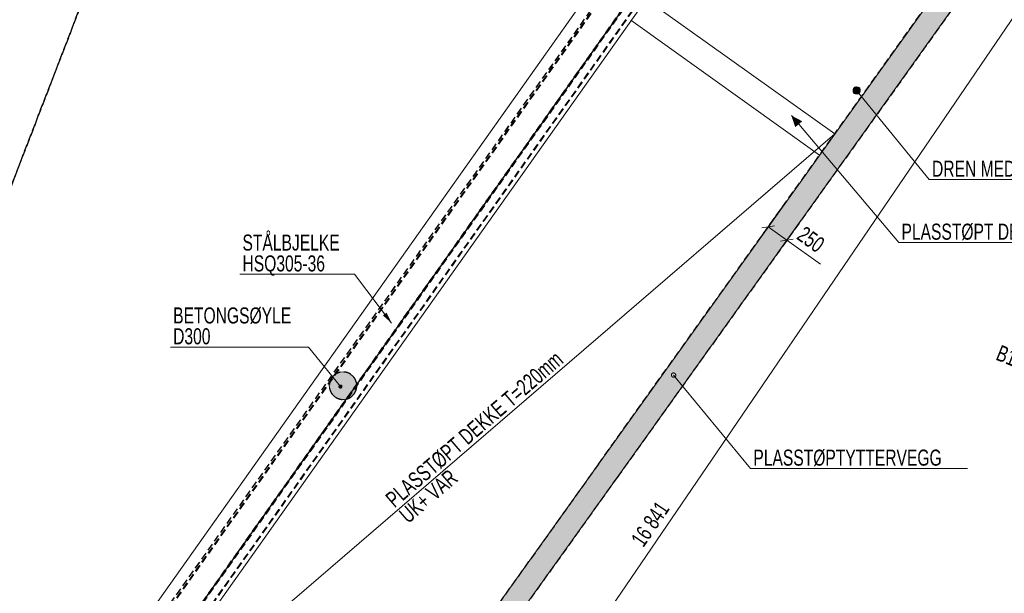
# Model space of a CAD drawing. Header units: millimetres. Extents: x 58962 to 143062, y 63981 to 123381.
# Tile 8 of 13: x 93192 to 114676, y 85970 to 98493. Entities that reach past the tile are written whole.
import ezdxf

# ---------------------------------------------------------------- set-up
doc = ezdxf.new("R2010")
doc.units = ezdxf.units.MM
doc.header["$LTSCALE"] = 100
doc.linetypes.add('HIDDEN', pattern=[2.38125, 1.5875, -0.79375])
doc.linetypes.add('XKITLINE00', pattern=[0])
for name, color, linetype, lineweight in [('GraphicObject', 6, 'Continuous', 0), ('Part', 2, 'Continuous', 0), ('Part_Hidden', 7, 'Continuous', 0), ('PartMark', 3, 'Continuous', 0), ('Section', 6, 'Continuous', 0), ('Text', 3, 'Continuous', 0), ('Z-DIMENSIONS', 1, 'Continuous', 0)]:
    doc.layers.add(name, color=color, linetype=linetype, lineweight=lineweight)
doc.styles.add('ARIAL_NARROW', font='ARIALN.TTF')

msp = doc.modelspace()

# ---------------------------------------------------------------- hatches: boundary and pattern name
at = {"layer": 'Part'}
for points in [[(113255, 99185), (113662, 98894), (106228, 88501), (105821, 88792)], [(100543, 90555), (100547, 90496), (100540, 90438), (100522, 90382), (100493, 90330), (100455, 90286), (100409, 90249), (100356, 90223), (100300, 90207), (100241, 90203), (100183, 90210), (100127, 90228), (100075, 90257), (100031, 90295), (99994, 90341), (99968, 90394), (99952, 90450), (99948, 90509), (99955, 90567), (99973, 90623), (100002, 90675), (100040, 90719), (100086, 90756), (100139, 90782), (100195, 90798), (100254, 90802), (100312, 90795), (100368, 90777), (100420, 90748), (100464, 90710), (100500, 90664), (100527, 90611)], [(105821, 88792), (106228, 88501), (98794, 78107), (98387, 78398)]]:
    msp.add_hatch(color=253, dxfattribs=at).paths.add_polyline_path(points, flags=17)
at = {"layer": 'PartMark'}
for points in [[(101308, 91867), (101117, 92036), (101196, 92096)], [(100229, 90515), (100229, 90514), (100229, 90513), (100230, 90513), (100230, 90512), (100230, 90511), (100230, 90511), (100230, 90510), (100230, 90509), (100231, 90508), (100231, 90508), (100231, 90507), (100231, 90506), (100231, 90505), (100231, 90505), (100231, 90504), (100232, 90503), (100232, 90503), (100232, 90502), (100232, 90501), (100232, 90501), (100232, 90500), (100232, 90499), (100232, 90499), (100232, 90498), (100233, 90497), (100233, 90497), (100233, 90496), (100233, 90495), (100233, 90495), (100233, 90494), (100233, 90493), (100233, 90493), (100233, 90492), (100233, 90491), (100233, 90491), (100233, 90490), (100233, 90489), (100233, 90489), (100233, 90488), (100233, 90487), (100233, 90487), (100233, 90486), (100233, 90486), (100233, 90485), (100233, 90484), (100233, 90484), (100233, 90483), (100233, 90483), (100233, 90482), (100233, 90481), (100233, 90481), (100233, 90480), (100233, 90480), (100233, 90479), (100233, 90478), (100233, 90478), (100233, 90477), (100233, 90477), (100233, 90476), (100233, 90476), (100233, 90475), (100233, 90475), (100233, 90474), (100233, 90473), (100233, 90473), (100232, 90472), (100232, 90472), (100232, 90471), (100232, 90471), (100232, 90470), (100232, 90470), (100232, 90469), (100232, 90469), (100232, 90468), (100231, 90468), (100231, 90467), (100231, 90467), (100231, 90466), (100231, 90466), (100231, 90465), (100231, 90465), (100231, 90464), (100230, 90464), (100230, 90463), (100230, 90463), (100230, 90463), (100230, 90462), (100230, 90462), (100229, 90461), (100229, 90461), (100229, 90460), (100229, 90460), (100229, 90460), (100228, 90459), (100228, 90459), (100228, 90458), (100228, 90458), (100228, 90457), (100227, 90457), (100227, 90457), (100227, 90456), (100227, 90456), (100226, 90456), (100226, 90455), (100226, 90455), (100226, 90454), (100225, 90454), (100225, 90454), (100225, 90453), (100225, 90453), (100224, 90453), (100224, 90452), (100224, 90452), (100224, 90452), (100223, 90451), (100223, 90451), (100223, 90451), (100222, 90450), (100222, 90450), (100222, 90450), (100221, 90449), (100221, 90449), (100221, 90449), (100221, 90449), (100220, 90448), (100220, 90448), (100220, 90448), (100219, 90448), (100219, 90447), (100219, 90447), (100218, 90447), (100218, 90447), (100217, 90446), (100217, 90446), (100217, 90446), (100216, 90446), (100216, 90445), (100216, 90445), (100215, 90445), (100215, 90445), (100215, 90445), (100214, 90444), (100214, 90444), (100213, 90444), (100213, 90444), (100213, 90444), (100212, 90443), (100212, 90443), (100211, 90443), (100211, 90443), (100211, 90443), (100210, 90443), (100210, 90442), (100209, 90442), (100209, 90442), (100208, 90442), (100208, 90442), (100208, 90442), (100207, 90442), (100207, 90442), (100206, 90441), (100206, 90441), (100205, 90441), (100205, 90441), (100204, 90441), (100204, 90441), (100203, 90441), (100203, 90441), (100202, 90441), (100202, 90441), (100201, 90441), (100201, 90441), (100201, 90440), (100200, 90440), (100200, 90440), (100199, 90440), (100199, 90440), (100198, 90440), (100198, 90440), (100197, 90440), (100196, 90440), (100196, 90440), (100195, 90440), (100195, 90440), (100194, 90440), (100194, 90440), (100193, 90440), (100193, 90440), (100192, 90440), (100192, 90440), (100191, 90440), (100191, 90440), (100190, 90440), (100190, 90441), (100189, 90441), (100188, 90441), (100188, 90441), (100187, 90441), (100187, 90441), (100186, 90441), (100186, 90441), (100185, 90441), (100184, 90441), (100184, 90441), (100183, 90441), (100183, 90442), (100182, 90442), (100182, 90442), (100181, 90442), (100180, 90442), (100180, 90442), (100179, 90442), (100179, 90442), (100178, 90443), (100177, 90443), (100177, 90443), (100176, 90443), (100175, 90443), (100175, 90443), (100174, 90444), (100174, 90444), (100173, 90444), (100172, 90444), (100172, 90444), (100171, 90445), (100170, 90445), (100170, 90445), (100169, 90445), (100169, 90445), (100168, 90446), (100167, 90446), (100167, 90446), (100166, 90446), (100165, 90447), (100165, 90447), (100164, 90447), (100163, 90447), (100163, 90448), (100162, 90448), (100161, 90448), (100161, 90448), (100160, 90449), (100159, 90449), (100159, 90449), (100158, 90450), (100157, 90450), (100157, 90450), (100156, 90450), (100155, 90451), (100155, 90451), (100154, 90451), (100153, 90452), (100153, 90452), (100152, 90452), (100151, 90453), (100151, 90454), (100151, 90454), (100151, 90455), (100150, 90456), (100150, 90456), (100150, 90457), (100150, 90458), (100150, 90459), (100150, 90459), (100149, 90460), (100149, 90461), (100149, 90462), (100149, 90462), (100149, 90463), (100149, 90464), (100149, 90464), (100149, 90465), (100148, 90466), (100148, 90466), (100148, 90467), (100148, 90468), (100148, 90469), (100148, 90469), (100148, 90470), (100148, 90471), (100148, 90471), (100148, 90472), (100147, 90473), (100147, 90473), (100147, 90474), (100147, 90475), (100147, 90475), (100147, 90476), (100147, 90477), (100147, 90477), (100147, 90478), (100147, 90478), (100147, 90479), (100147, 90480), (100147, 90480), (100147, 90481), (100147, 90482), (100147, 90482), (100147, 90483), (100147, 90483), (100147, 90484), (100147, 90485), (100147, 90485), (100147, 90486), (100147, 90487), (100147, 90487), (100147, 90488), (100147, 90488), (100147, 90489), (100147, 90489), (100147, 90490), (100147, 90491), (100147, 90491), (100147, 90492), (100147, 90492), (100147, 90493), (100147, 90493), (100147, 90494), (100147, 90494), (100148, 90495), (100148, 90496), (100148, 90496), (100148, 90497), (100148, 90497), (100148, 90498), (100148, 90498), (100148, 90499), (100148, 90499), (100148, 90500), (100149, 90500), (100149, 90501), (100149, 90501), (100149, 90502), (100149, 90502), (100149, 90503), (100149, 90503), (100149, 90504), (100150, 90504), (100150, 90505), (100150, 90505), (100150, 90505), (100150, 90506), (100150, 90506), (100151, 90507), (100151, 90507), (100151, 90508), (100151, 90508), (100151, 90509), (100152, 90509), (100152, 90509), (100152, 90510), (100152, 90510), (100152, 90511), (100153, 90511), (100153, 90511), (100153, 90512), (100153, 90512), (100153, 90513), (100154, 90513), (100154, 90513), (100154, 90514), (100154, 90514), (100155, 90514), (100155, 90515), (100155, 90515), (100155, 90515), (100156, 90516), (100156, 90516), (100156, 90516), (100157, 90517), (100157, 90517), (100157, 90517), (100157, 90518), (100158, 90518), (100158, 90518), (100158, 90519), (100159, 90519), (100159, 90519), (100159, 90520), (100160, 90520), (100160, 90520), (100160, 90520), (100161, 90521), (100161, 90521), (100161, 90521), (100162, 90521), (100162, 90522), (100162, 90522), (100163, 90522), (100163, 90522), (100163, 90523), (100164, 90523), (100164, 90523), (100164, 90523), (100165, 90524), (100165, 90524), (100166, 90524), (100166, 90524), (100166, 90524), (100167, 90525), (100167, 90525), (100168, 90525), (100168, 90525), (100168, 90525), (100169, 90525), (100169, 90526), (100170, 90526), (100170, 90526), (100170, 90526), (100171, 90526), (100171, 90526), (100172, 90526), (100172, 90527), (100173, 90527), (100173, 90527), (100173, 90527), (100174, 90527), (100174, 90527), (100175, 90527), (100175, 90527), (100176, 90527), (100176, 90528), (100177, 90528), (100177, 90528), (100178, 90528), (100178, 90528), (100179, 90528), (100179, 90528), (100180, 90528), (100180, 90528), (100181, 90528), (100181, 90528), (100182, 90528), (100182, 90528), (100183, 90528), (100183, 90528), (100184, 90528), (100184, 90528), (100185, 90528), (100185, 90528), (100186, 90528), (100186, 90528), (100187, 90528), (100187, 90528), (100188, 90528), (100188, 90528), (100189, 90528), (100189, 90528), (100190, 90528), (100191, 90528), (100191, 90528), (100192, 90528), (100192, 90528), (100193, 90528), (100193, 90528), (100194, 90528), (100195, 90527), (100195, 90527), (100196, 90527), (100196, 90527), (100197, 90527), (100197, 90527), (100198, 90527), (100199, 90527), (100199, 90527), (100200, 90526), (100200, 90526), (100201, 90526), (100202, 90526), (100202, 90526), (100203, 90526), (100203, 90526), (100204, 90525), (100205, 90525), (100205, 90525), (100206, 90525), (100207, 90525), (100207, 90524), (100208, 90524), (100208, 90524), (100209, 90524), (100210, 90524), (100210, 90523), (100211, 90523), (100212, 90523), (100212, 90523), (100213, 90523), (100214, 90522), (100214, 90522), (100215, 90522), (100215, 90522), (100216, 90521), (100217, 90521), (100217, 90521), (100218, 90521), (100219, 90520), (100219, 90520), (100220, 90520), (100221, 90519), (100221, 90519), (100222, 90519), (100223, 90519), (100223, 90518), (100224, 90518), (100225, 90518), (100225, 90517), (100226, 90517), (100227, 90517), (100228, 90516), (100228, 90516), (100229, 90516)]]:
    msp.add_hatch(color=7, dxfattribs=at).paths.add_polyline_path(points, flags=17)
at = {"layer": 'Text'}
for color, points in [(3, [(111376, 96886), (111376, 96887), (111375, 96889), (111375, 96890), (111375, 96891), (111374, 96893), (111374, 96894), (111374, 96896), (111373, 96897), (111373, 96899), (111373, 96900), (111372, 96902), (111372, 96903), (111372, 96904), (111371, 96906), (111371, 96907), (111371, 96909), (111371, 96910), (111370, 96911), (111370, 96913), (111370, 96914), (111370, 96916), (111370, 96917), (111369, 96918), (111369, 96920), (111369, 96921), (111369, 96922), (111369, 96924), (111369, 96925), (111368, 96926), (111368, 96928), (111368, 96929), (111368, 96930), (111368, 96932), (111368, 96933), (111368, 96934), (111368, 96936), (111368, 96937), (111368, 96938), (111367, 96939), (111367, 96941), (111367, 96942), (111367, 96943), (111367, 96944), (111367, 96945), (111367, 96947), (111367, 96948), (111367, 96949), (111367, 96950), (111367, 96952), (111367, 96953), (111367, 96954), (111367, 96955), (111367, 96956), (111368, 96957), (111368, 96959), (111368, 96960), (111368, 96961), (111368, 96962), (111368, 96963), (111368, 96964), (111368, 96965), (111368, 96966), (111369, 96967), (111369, 96969), (111369, 96970), (111369, 96971), (111369, 96972), (111369, 96973), (111370, 96974), (111370, 96975), (111370, 96976), (111370, 96977), (111370, 96978), (111371, 96979), (111371, 96980), (111371, 96981), (111371, 96982), (111372, 96983), (111372, 96984), (111372, 96985), (111372, 96986), (111373, 96987), (111373, 96988), (111373, 96988), (111374, 96989), (111374, 96990), (111374, 96991), (111375, 96992), (111375, 96993), (111375, 96994), (111376, 96995), (111376, 96996), (111377, 96996), (111377, 96997), (111377, 96998), (111378, 96999), (111378, 97000), (111379, 97001), (111379, 97001), (111380, 97002), (111380, 97003), (111380, 97004), (111381, 97004), (111381, 97005), (111382, 97006), (111382, 97007), (111383, 97007), (111383, 97008), (111384, 97009), (111384, 97009), (111385, 97010), (111386, 97011), (111386, 97012), (111387, 97012), (111387, 97013), (111388, 97013), (111388, 97014), (111389, 97015), (111390, 97015), (111390, 97016), (111391, 97017), (111391, 97017), (111392, 97018), (111393, 97018), (111393, 97019), (111394, 97019), (111395, 97020), (111395, 97020), (111396, 97021), (111397, 97022), (111397, 97022), (111398, 97023), (111399, 97023), (111399, 97023), (111400, 97024), (111401, 97024), (111402, 97025), (111402, 97025), (111403, 97026), (111404, 97026), (111405, 97027), (111405, 97027), (111406, 97027), (111407, 97028), (111408, 97028), (111408, 97029), (111409, 97029), (111410, 97029), (111411, 97030), (111412, 97030), (111413, 97030), (111413, 97030), (111414, 97031), (111415, 97031), (111416, 97031), (111417, 97032), (111418, 97032), (111419, 97032), (111419, 97032), (111420, 97033), (111421, 97033), (111422, 97033), (111423, 97033), (111424, 97033), (111425, 97034), (111426, 97034), (111427, 97034), (111428, 97034), (111429, 97034), (111430, 97034), (111431, 97035), (111432, 97035), (111433, 97035), (111434, 97035), (111435, 97035), (111436, 97035), (111437, 97035), (111438, 97035), (111439, 97035), (111440, 97035), (111441, 97035), (111442, 97035), (111443, 97035), (111444, 97035), (111445, 97035), (111446, 97035), (111447, 97035), (111448, 97035), (111449, 97035), (111450, 97035), (111451, 97035), (111452, 97035), (111453, 97035), (111455, 97035), (111456, 97035), (111457, 97034), (111458, 97034), (111459, 97034), (111460, 97034), (111461, 97034), (111462, 97034), (111464, 97034), (111465, 97033), (111466, 97033), (111467, 97033), (111468, 97033), (111469, 97033), (111471, 97032), (111472, 97032), (111473, 97032), (111474, 97032), (111475, 97031), (111477, 97031), (111478, 97031), (111479, 97030), (111480, 97030), (111482, 97030), (111483, 97029), (111484, 97029), (111485, 97029), (111486, 97028), (111488, 97028), (111489, 97028), (111490, 97027), (111491, 97027), (111493, 97026), (111494, 97026), (111495, 97026), (111497, 97025), (111498, 97025), (111499, 97024), (111500, 97024), (111502, 97023), (111503, 97023), (111504, 97022), (111506, 97022), (111507, 97021), (111508, 97021), (111510, 97020), (111511, 97020), (111512, 97019), (111514, 97019), (111515, 97018), (111516, 97017), (111518, 97017), (111519, 97016), (111520, 97016), (111522, 97015), (111523, 97014), (111524, 97014), (111526, 97013), (111527, 97013), (111529, 97012), (111530, 97011), (111531, 97011), (111532, 97009), (111532, 97008), (111532, 97006), (111533, 97005), (111533, 97003), (111534, 97002), (111534, 97000), (111534, 96999), (111535, 96997), (111535, 96996), (111535, 96994), (111535, 96993), (111536, 96992), (111536, 96990), (111536, 96989), (111537, 96987), (111537, 96986), (111537, 96985), (111537, 96983), (111537, 96982), (111538, 96980), (111538, 96979), (111538, 96978), (111538, 96976), (111538, 96975), (111539, 96974), (111539, 96972), (111539, 96971), (111539, 96970), (111539, 96968), (111539, 96967), (111540, 96966), (111540, 96964), (111540, 96963), (111540, 96962), (111540, 96960), (111540, 96959), (111540, 96958), (111540, 96957), (111540, 96955), (111540, 96954), (111540, 96953), (111540, 96952), (111540, 96950), (111540, 96949), (111540, 96948), (111540, 96947), (111540, 96945), (111540, 96944), (111540, 96943), (111540, 96942), (111540, 96941), (111540, 96940), (111540, 96938), (111540, 96937), (111540, 96936), (111540, 96935), (111540, 96934), (111540, 96933), (111540, 96932), (111540, 96930), (111539, 96929), (111539, 96928), (111539, 96927), (111539, 96926), (111539, 96925), (111539, 96924), (111539, 96923), (111538, 96922), (111538, 96921), (111538, 96920), (111538, 96919), (111538, 96918), (111537, 96917), (111537, 96916), (111537, 96915), (111537, 96914), (111536, 96913), (111536, 96912), (111536, 96911), (111536, 96910), (111535, 96909), (111535, 96908), (111535, 96907), (111534, 96906), (111534, 96905), (111534, 96904), (111533, 96903), (111533, 96903), (111533, 96902), (111532, 96901), (111532, 96900), (111531, 96899), (111531, 96898), (111531, 96897), (111530, 96897), (111530, 96896), (111529, 96895), (111529, 96894), (111529, 96893), (111528, 96893), (111528, 96892), (111527, 96891), (111527, 96890), (111526, 96889), (111526, 96889), (111525, 96888), (111525, 96887), (111524, 96887), (111524, 96886), (111523, 96885), (111523, 96884), (111522, 96884), (111522, 96883), (111521, 96882), (111521, 96882), (111520, 96881), (111519, 96881), (111519, 96880), (111518, 96879), (111518, 96879), (111517, 96878), (111516, 96877), (111516, 96877), (111515, 96876), (111514, 96876), (111514, 96875), (111513, 96875), (111512, 96874), (111512, 96874), (111511, 96873), (111510, 96873), (111510, 96872), (111509, 96872), (111508, 96871), (111508, 96871), (111507, 96870), (111506, 96870), (111505, 96869), (111505, 96869), (111504, 96868), (111503, 96868), (111502, 96868), (111502, 96867), (111501, 96867), (111500, 96866), (111499, 96866), (111498, 96866), (111498, 96865), (111497, 96865), (111496, 96865), (111495, 96864), (111494, 96864), (111493, 96864), (111493, 96864), (111492, 96863), (111491, 96863), (111490, 96863), (111489, 96862), (111488, 96862), (111487, 96862), (111486, 96862), (111486, 96862), (111485, 96861), (111484, 96861), (111483, 96861), (111482, 96861), (111481, 96861), (111480, 96861), (111479, 96860), (111478, 96860), (111477, 96860), (111476, 96860), (111475, 96860), (111474, 96860), (111473, 96860), (111472, 96860), (111471, 96860), (111470, 96860), (111469, 96859), (111468, 96859), (111467, 96859), (111466, 96859), (111465, 96859), (111464, 96859), (111463, 96859), (111462, 96859), (111461, 96859), (111460, 96859), (111459, 96860), (111458, 96860), (111456, 96860), (111455, 96860), (111454, 96860), (111453, 96860), (111452, 96860), (111451, 96860), (111450, 96860), (111449, 96860), (111448, 96861), (111446, 96861), (111445, 96861), (111444, 96861), (111443, 96861), (111442, 96861), (111441, 96862), (111439, 96862), (111438, 96862), (111437, 96862), (111436, 96863), (111435, 96863), (111434, 96863), (111432, 96863), (111431, 96864), (111430, 96864), (111429, 96864), (111427, 96865), (111426, 96865), (111425, 96865), (111424, 96866), (111423, 96866), (111421, 96866), (111420, 96867), (111419, 96867), (111417, 96867), (111416, 96868), (111415, 96868), (111414, 96869), (111412, 96869), (111411, 96870), (111410, 96870), (111409, 96870), (111407, 96871), (111406, 96871), (111405, 96872), (111403, 96872), (111402, 96873), (111401, 96873), (111399, 96874), (111398, 96874), (111397, 96875), (111395, 96875), (111394, 96876), (111393, 96877), (111391, 96877), (111390, 96878), (111389, 96878), (111387, 96879), (111386, 96880), (111385, 96880), (111383, 96881), (111382, 96881), (111381, 96882), (111379, 96883), (111378, 96883), (111376, 96884)]), (7, [(110029, 96401), (110267, 96275), (110114, 96146)])]:
    msp.add_hatch(color=color, dxfattribs=at).paths.add_polyline_path(points, flags=17)

# ---------------------------------------------------------------- linework, layer by layer
at = {"layer": 'GraphicObject', "color": 3, "linetype": 'Continuous', "lineweight": 0}
for p, q in [((106860, 98941), (110976, 95998)), ((106529, 98479), (110645, 95536)), ((94206, 81568), (110976, 95998))]:
    msp.add_line(p, q, dxfattribs=at)
at = {"layer": 'Part', "color": 7, "linetype": 'XKITLINE00', "lineweight": 0}
for p, q in [((105849, 99418), (93543, 82037)), ((105821, 88792), (113256, 99186)), ((106859, 98940), (94441, 81402)), ((106228, 88501), (113663, 98895)), ((98387, 78397), (105821, 88792)), ((98794, 78107), (106228, 88501)), ((106228, 88501), (106228, 88501))]:
    msp.add_line(p, q, dxfattribs=at)
for start, end in [(358.75, 178.75), (178.75, 358.75)]:
    msp.add_arc((100247, 90502), 300, start, end, dxfattribs=at)
at = {"layer": 'Part_Hidden', "linetype": 'HIDDEN', "lineweight": 25}
for p, q in [((96224, 103207), (88501, 83178)), ((88501, 83178), (96224, 103207)), ((106197, 99411), (93778, 81871)), ((106207, 99404), (93788, 81864)), ((93861, 82054), (106108, 99335)), ((93861, 82054), (106098, 99320)), ((106615, 99115), (94196, 81575)), ((94206, 81568), (106625, 99108)), ((106625, 99108), (94206, 81568)), ((106633, 99102), (94214, 81562)), ((105821, 88792), (113256, 99186)), ((94361, 81458), (106780, 98998)), ((94369, 81453), (106788, 98992)), ((113662, 98894), (106228, 88501)), ((105821, 88792), (98387, 78398)), ((106228, 88501), (98794, 78107)), ((106228, 88501), (106228, 88501))]:
    msp.add_line(p, q, dxfattribs=at)
for start, end in [(145, 325), (325, 145)]:
    msp.add_arc((100247, 90502), 300, start, end, dxfattribs=at)
at = {"layer": 'PartMark', "color": 7, "linetype": 'Continuous', "lineweight": 0}
for p, q in [((97993, 92937), (100496, 92937)), ((101308, 91867), (100496, 92937)), ((96480, 91346), (99493, 91346)), ((100190, 90484), (99493, 91346)), ((107414, 90744), (107415, 90745)), ((107414, 90743), (107414, 90744)), ((107414, 90744), (107414, 90744)), ((107414, 90742), (107414, 90743)), ((107414, 90743), (107414, 90743)), ((107414, 90741), (107414, 90742)), ((107414, 90740), (107414, 90741)), ((107414, 90741), (107414, 90741)), ((107414, 90739), (107414, 90740)), ((107414, 90740), (107414, 90740)), ((107414, 90738), (107414, 90739)), ((107414, 90739), (107414, 90739)), ((107414, 90737), (107414, 90738)), ((107414, 90738), (107414, 90738)), ((107414, 90736), (107414, 90737)), ((107414, 90737), (107414, 90737)), ((107414, 90735), (107414, 90736)), ((107414, 90736), (107414, 90736)), ((107414, 90734), (107414, 90735)), ((107414, 90733), (107414, 90734)), ((107414, 90734), (107414, 90734)), ((107414, 90732), (107414, 90733)), ((107414, 90733), (107414, 90733)), ((107414, 90731), (107414, 90732)), ((107414, 90732), (107414, 90732)), ((107415, 90730), (107414, 90731)), ((107415, 90751), (107416, 90752)), ((107415, 90750), (107415, 90751)), ((107415, 90751), (107415, 90751)), ((107415, 90749), (107415, 90750)), ((107415, 90750), (107415, 90750)), ((107415, 90748), (107415, 90749)), ((107415, 90749), (107415, 90749)), ((107415, 90747), (107415, 90748)), ((107415, 90748), (107415, 90748)), ((107415, 90748), (107415, 90748)), ((107415, 90746), (107415, 90747)), ((107415, 90747), (107415, 90747)), ((107415, 90745), (107415, 90746)), ((107415, 90746), (107415, 90746)), ((107415, 90745), (107415, 90745)), ((107415, 90729), (107415, 90730)), ((107415, 90730), (107415, 90730)), ((107415, 90728), (107415, 90729)), ((107415, 90729), (107415, 90729)), ((107415, 90727), (107415, 90728)), ((107415, 90728), (107415, 90728)), ((107415, 90726), (107415, 90727)), ((107415, 90725), (107415, 90726)), ((107415, 90726), (107415, 90726)), ((107415, 90724), (107415, 90725)), ((107415, 90725), (107415, 90725)), ((107415, 90723), (107415, 90724)), ((107416, 90722), (107415, 90723)), ((107415, 90723), (107415, 90723)), ((107416, 90755), (107417, 90756)), ((107416, 90754), (107416, 90755)), ((107416, 90755), (107416, 90755)), ((107416, 90753), (107416, 90754)), ((107416, 90754), (107416, 90754)), ((107416, 90754), (107416, 90754)), ((107416, 90752), (107416, 90753)), ((107416, 90753), (107416, 90753)), ((107416, 90752), (107416, 90752)), ((107416, 90721), (107416, 90722)), ((107416, 90722), (107416, 90722)), ((107416, 90720), (107416, 90721)), ((107416, 90719), (107416, 90720)), ((107416, 90720), (107416, 90720)), ((107416, 90718), (107416, 90719)), ((107416, 90717), (107416, 90718)), ((107416, 90718), (107416, 90718)), ((107417, 90717), (107416, 90717)), ((107417, 90758), (107418, 90759)), ((107417, 90757), (107417, 90758)), ((107417, 90758), (107417, 90758)), ((107417, 90756), (107417, 90757)), ((107417, 90757), (107417, 90757)), ((107417, 90757), (107417, 90757)), ((107417, 90756), (107417, 90756)), ((107417, 90716), (107417, 90717)), ((107417, 90715), (107417, 90716)), ((107417, 90714), (107417, 90715)), ((107417, 90715), (107417, 90715)), ((107417, 90714), (107417, 90713)), ((107417, 90713), (107418, 90713)), ((107418, 90760), (107418, 90761)), ((107418, 90761), (107418, 90761)), ((107418, 90761), (107419, 90761)), ((107418, 90759), (107418, 90760)), ((107418, 90760), (107418, 90760)), ((107418, 90759), (107418, 90759)), ((107418, 90759), (107418, 90759)), ((107418, 90713), (107418, 90712)), ((107418, 90712), (107418, 90712)), ((107418, 90712), (107419, 90712)), ((107419, 90762), (107419, 90763)), ((107419, 90763), (107420, 90763)), ((107419, 90761), (107419, 90762)), ((107419, 90762), (107419, 90762)), ((107419, 90762), (107419, 90762)), ((107419, 90712), (107419, 90711)), ((107419, 90711), (107419, 90711)), ((107419, 90711), (107419, 90710)), ((107419, 90710), (107420, 90710)), ((107420, 90764), (107420, 90765)), ((107420, 90765), (107421, 90765)), ((107420, 90763), (107420, 90764)), ((107420, 90764), (107420, 90764)), ((107420, 90764), (107420, 90764)), ((107420, 90710), (107420, 90709)), ((107420, 90709), (107420, 90709)), ((107420, 90709), (107421, 90708)), ((107421, 90766), (107422, 90767)), ((107421, 90765), (107421, 90766)), ((107421, 90766), (107421, 90766)), ((107421, 90765), (107421, 90765)), ((107421, 90708), (107421, 90708)), ((107421, 90708), (107422, 90707)), ((107422, 90767), (107423, 90768)), ((107422, 90767), (107422, 90767)), ((107422, 90707), (107422, 90707)), ((107422, 90707), (107422, 90706)), ((107422, 90706), (107423, 90706)), ((107423, 90768), (107423, 90769)), ((107423, 90769), (107424, 90769)), ((107423, 90706), (107423, 90705)), ((107423, 90705), (107423, 90705)), ((107423, 90705), (107424, 90704)), ((107424, 90769), (107424, 90770)), ((107424, 90770), (107425, 90770)), ((107424, 90704), (107424, 90704)), ((107424, 90704), (107424, 90703)), ((107424, 90703), (107425, 90703)), ((107425, 90770), (107425, 90771)), ((107425, 90771), (107426, 90771)), ((107425, 90703), (107425, 90702)), ((107425, 90702), (107426, 90702)), ((107426, 90771), (107426, 90772)), ((107426, 90772), (107427, 90772)), ((107426, 90702), (107426, 90702)), ((107426, 90702), (107426, 90701)), ((107426, 90701), (107427, 90701)), ((107427, 90772), (107427, 90773)), ((107427, 90773), (107428, 90773)), ((107427, 90701), (107427, 90700)), ((107427, 90700), (107428, 90700)), ((107428, 90773), (107429, 90774)), ((107428, 90700), (107428, 90699)), ((107428, 90699), (107428, 90699)), ((107428, 90699), (107429, 90698)), ((107429, 90774), (107430, 90775)), ((107429, 90774), (107429, 90774)), ((107429, 90698), (107429, 90698)), ((107429, 90698), (107430, 90698)), ((107430, 90775), (107431, 90776)), ((107430, 90775), (107430, 90775)), ((107430, 90698), (107430, 90697)), ((107430, 90697), (107431, 90697)), ((107431, 90776), (107431, 90776)), ((107431, 90776), (107432, 90776)), ((107431, 90697), (107431, 90696)), ((107431, 90696), (107431, 90696)), ((107431, 90696), (107432, 90696)), ((107432, 90776), (107433, 90777)), ((107432, 90776), (107432, 90776)), ((107432, 90776), (107432, 90776)), ((107432, 90696), (107432, 90695)), ((107432, 90695), (107433, 90695)), ((107433, 90777), (107433, 90777)), ((107433, 90777), (107434, 90777)), ((107433, 90695), (107434, 90694)), ((107433, 90695), (107434, 90694)), ((107433, 90695), (107433, 90695)), ((107434, 90777), (107434, 90777)), ((107434, 90777), (107434, 90777)), ((107434, 90777), (107435, 90777)), ((107434, 90694), (107434, 90694)), ((107434, 90694), (107435, 90694)), ((107434, 90694), (107434, 90694)), ((107434, 90694), (107435, 90694)), ((107435, 90777), (107435, 90778)), ((107435, 90778), (107435, 90778)), ((107435, 90778), (107436, 90778)), ((107435, 90694), (107435, 90694)), ((107435, 90694), (107436, 90693)), ((107435, 90694), (107435, 90694)), ((107435, 90694), (107436, 90693)), ((107436, 90778), (107436, 90778)), ((107436, 90778), (107436, 90778)), ((107436, 90778), (107437, 90778)), ((107436, 90693), (107437, 90693)), ((107436, 90693), (107437, 90693)), ((107437, 90778), (107437, 90778)), ((107437, 90778), (107438, 90778)), ((107437, 90693), (107437, 90693)), ((107437, 90693), (107438, 90693)), ((107437, 90693), (107437, 90693)), ((107437, 90693), (107438, 90693)), ((107438, 90778), (107438, 90779)), ((107438, 90779), (107438, 90779)), ((107438, 90779), (107439, 90779)), ((107438, 90693), (107438, 90692)), ((107438, 90693), (107438, 90692)), ((107438, 90692), (107439, 90692)), ((107438, 90692), (107439, 90692)), ((107439, 90779), (107439, 90779)), ((107439, 90779), (107440, 90779)), ((107439, 90692), (107440, 90692)), ((107439, 90692), (107440, 90692)), ((107440, 90779), (107440, 90779)), ((107440, 90779), (107440, 90779)), ((107440, 90779), (107441, 90779)), ((107440, 90692), (107440, 90692)), ((107440, 90692), (107441, 90692)), ((107440, 90692), (107440, 90692)), ((107440, 90692), (107441, 90692)), ((107441, 90779), (107442, 90780)), ((107441, 90779), (107441, 90779)), ((107441, 90692), (107441, 90691)), ((107441, 90692), (107441, 90691)), ((107441, 90691), (107442, 90691)), ((107441, 90691), (107442, 90691)), ((107442, 90780), (107442, 90780)), ((107442, 90780), (107442, 90780)), ((107442, 90780), (107443, 90780)), ((107442, 90691), (107442, 90691)), ((107442, 90691), (107443, 90691)), ((107442, 90691), (107442, 90691)), ((107442, 90691), (107443, 90691)), ((107443, 90780), (107443, 90780)), ((107443, 90780), (107444, 90780)), ((107443, 90691), (107444, 90691)), ((107443, 90691), (107444, 90691)), ((107444, 90780), (107444, 90780)), ((107444, 90780), (107445, 90780)), ((107444, 90691), (107444, 90690)), ((107444, 90691), (107444, 90690)), ((107444, 90690), (107445, 90690)), ((107444, 90690), (107445, 90690)), ((107445, 90780), (107445, 90780)), ((107445, 90780), (107445, 90780)), ((107445, 90780), (107446, 90780)), ((107445, 90690), (107445, 90690)), ((107445, 90690), (107446, 90690)), ((107445, 90690), (107445, 90690)), ((107445, 90690), (107446, 90690)), ((107446, 90780), (107446, 90780)), ((107446, 90780), (107447, 90780)), ((107446, 90690), (107446, 90690)), ((107446, 90690), (107447, 90690)), ((107446, 90690), (107446, 90690)), ((107446, 90690), (107447, 90690)), ((107447, 90780), (107447, 90780)), ((107447, 90780), (107448, 90780)), ((107447, 90690), (107448, 90689)), ((107447, 90690), (107448, 90689)), ((107448, 90780), (107448, 90780)), ((107448, 90780), (107449, 90780)), ((107448, 90689), (107448, 90689)), ((107448, 90689), (107449, 90689)), ((107448, 90689), (107448, 90689)), ((107448, 90689), (107449, 90689)), ((107449, 90780), (107450, 90781)), ((107449, 90780), (107449, 90780)), ((107449, 90780), (107449, 90780)), ((107449, 90689), (107449, 90689)), ((107449, 90689), (107450, 90689)), ((107449, 90689), (107449, 90689)), ((107449, 90689), (107450, 90689)), ((107450, 90781), (107450, 90781)), ((107450, 90781), (107451, 90781)), ((107450, 90689), (107450, 90689)), ((107450, 90689), (107451, 90688)), ((107450, 90689), (107450, 90689)), ((107450, 90689), (107451, 90688)), ((107451, 90781), (107451, 90781)), ((107451, 90781), (107452, 90781)), ((107451, 90688), (107452, 90688)), ((107451, 90688), (107452, 90688)), ((107452, 90781), (107452, 90781)), ((107452, 90781), (107453, 90781)), ((107452, 90688), (107452, 90688)), ((107452, 90688), (107453, 90688)), ((107452, 90688), (107452, 90688)), ((107452, 90688), (107453, 90688)), ((107453, 90781), (107453, 90780)), ((107453, 90780), (107454, 90780)), ((107453, 90688), (107453, 90688)), ((107453, 90688), (107454, 90688)), ((107453, 90688), (107453, 90688)), ((107453, 90688), (107454, 90688)), ((107454, 90780), (107454, 90780)), ((107454, 90780), (107455, 90780)), ((107454, 90688), (107454, 90688)), ((107454, 90688), (107455, 90688)), ((107454, 90688), (107454, 90688)), ((107454, 90688), (107455, 90688)), ((107455, 90780), (107455, 90780)), ((107455, 90780), (107456, 90780)), ((107455, 90688), (107455, 90687)), ((107455, 90688), (107455, 90687)), ((107455, 90687), (107456, 90687)), ((107455, 90687), (107456, 90687)), ((107456, 90780), (107456, 90780)), ((107456, 90780), (107457, 90780)), ((107456, 90687), (107456, 90687)), ((107456, 90687), (107457, 90687)), ((107456, 90687), (107456, 90687)), ((107456, 90687), (107457, 90687)), ((107457, 90780), (107457, 90780)), ((107457, 90780), (107458, 90780)), ((107457, 90687), (107457, 90687)), ((107457, 90687), (107458, 90687)), ((107457, 90687), (107457, 90687)), ((107457, 90687), (107458, 90687)), ((107458, 90780), (107458, 90780)), ((107458, 90780), (107459, 90780)), ((107458, 90687), (107458, 90687)), ((107458, 90687), (107459, 90687)), ((107458, 90687), (107458, 90687)), ((107458, 90687), (107459, 90687)), ((107459, 90780), (107459, 90780)), ((107459, 90780), (107460, 90780)), ((107459, 90687), (107460, 90687)), ((107459, 90687), (107460, 90687)), ((107460, 90780), (107460, 90780)), ((107460, 90780), (107461, 90780)), ((107460, 90733), (109140, 88697)), ((107460, 90687), (107460, 90687)), ((107460, 90687), (107461, 90687)), ((107460, 90687), (107460, 90687)), ((107460, 90687), (107461, 90687)), ((107461, 90780), (107461, 90780)), ((107461, 90780), (107462, 90780)), ((107461, 90687), (107461, 90686)), ((107461, 90687), (107461, 90686)), ((107461, 90686), (107462, 90686)), ((107461, 90686), (107462, 90686)), ((107462, 90780), (107462, 90780)), ((107462, 90780), (107463, 90779)), ((107462, 90686), (107462, 90686)), ((107462, 90686), (107463, 90686)), ((107462, 90686), (107462, 90686)), ((107462, 90686), (107463, 90686)), ((107463, 90779), (107463, 90779)), ((107463, 90779), (107464, 90779)), ((107463, 90686), (107463, 90686)), ((107463, 90686), (107464, 90686)), ((107463, 90686), (107463, 90686)), ((107463, 90686), (107464, 90686)), ((107464, 90779), (107464, 90779)), ((107464, 90779), (107465, 90779)), ((107464, 90686), (107464, 90686)), ((107464, 90686), (107465, 90686)), ((107464, 90686), (107464, 90686)), ((107464, 90686), (107465, 90686)), ((107465, 90779), (107465, 90779)), ((107465, 90779), (107466, 90779)), ((107465, 90686), (107465, 90686)), ((107465, 90686), (107466, 90686)), ((107465, 90686), (107465, 90686)), ((107465, 90686), (107466, 90686)), ((107466, 90779), (107467, 90779)), ((107466, 90686), (107466, 90686)), ((107466, 90686), (107467, 90686)), ((107466, 90686), (107466, 90686)), ((107466, 90686), (107467, 90686)), ((107467, 90779), (107467, 90779)), ((107467, 90779), (107468, 90778)), ((107467, 90686), (107467, 90686)), ((107467, 90686), (107468, 90686)), ((107467, 90686), (107467, 90686)), ((107467, 90686), (107468, 90686)), ((107468, 90778), (107468, 90778)), ((107468, 90778), (107469, 90778)), ((107468, 90686), (107468, 90686)), ((107468, 90686), (107468, 90686)), ((107468, 90686), (107469, 90686)), ((107468, 90686), (107468, 90686)), ((107468, 90686), (107468, 90686)), ((107468, 90686), (107469, 90686)), ((107469, 90778), (107469, 90778)), ((107469, 90778), (107470, 90778)), ((107469, 90686), (107469, 90686)), ((107469, 90686), (107470, 90686)), ((107469, 90686), (107469, 90686)), ((107469, 90686), (107470, 90686)), ((107470, 90778), (107470, 90778)), ((107470, 90778), (107471, 90778)), ((107470, 90686), (107470, 90686)), ((107470, 90686), (107471, 90686)), ((107470, 90686), (107470, 90686)), ((107470, 90686), (107471, 90686)), ((107471, 90778), (107471, 90777)), ((107471, 90777), (107472, 90777)), ((107471, 90686), (107471, 90686)), ((107471, 90686), (107472, 90686)), ((107471, 90686), (107471, 90686)), ((107471, 90686), (107472, 90686)), ((107472, 90777), (107473, 90777)), ((107472, 90686), (107472, 90686)), ((107472, 90686), (107473, 90686)), ((107472, 90686), (107472, 90686)), ((107472, 90686), (107473, 90686)), ((107473, 90777), (107473, 90777)), ((107473, 90777), (107474, 90777)), ((107473, 90686), (107473, 90686)), ((107473, 90686), (107474, 90686)), ((107473, 90686), (107473, 90686)), ((107473, 90686), (107474, 90686)), ((107474, 90777), (107474, 90777)), ((107474, 90777), (107475, 90776)), ((107474, 90686), (107474, 90686)), ((107474, 90686), (107474, 90686)), ((107474, 90686), (107475, 90686)), ((107474, 90686), (107474, 90686)), ((107474, 90686), (107474, 90686)), ((107474, 90686), (107475, 90686)), ((107475, 90776), (107475, 90776)), ((107475, 90776), (107476, 90776)), ((107475, 90686), (107475, 90686)), ((107475, 90686), (107476, 90686)), ((107475, 90686), (107475, 90686)), ((107475, 90686), (107476, 90686)), ((107476, 90776), (107477, 90776)), ((107476, 90686), (107476, 90686)), ((107476, 90686), (107477, 90686)), ((107476, 90686), (107476, 90686)), ((107476, 90686), (107477, 90686)), ((107477, 90776), (107477, 90776)), ((107477, 90776), (107478, 90776)), ((107477, 90686), (107477, 90687)), ((107477, 90687), (107477, 90687)), ((107477, 90687), (107478, 90687)), ((107477, 90686), (107477, 90687)), ((107477, 90687), (107477, 90687)), ((107477, 90687), (107478, 90687)), ((107478, 90776), (107478, 90775)), ((107478, 90775), (107479, 90775)), ((107478, 90687), (107478, 90687)), ((107478, 90687), (107479, 90687)), ((107478, 90687), (107478, 90687)), ((107478, 90687), (107479, 90687)), ((107479, 90775), (107479, 90775)), ((107479, 90775), (107480, 90775)), ((107479, 90687), (107479, 90687)), ((107479, 90687), (107480, 90687)), ((107479, 90687), (107479, 90687)), ((107479, 90687), (107480, 90687)), ((107480, 90775), (107481, 90774)), ((107480, 90687), (107480, 90687)), ((107480, 90687), (107480, 90687)), ((107480, 90687), (107481, 90687)), ((107480, 90687), (107480, 90687)), ((107480, 90687), (107480, 90687)), ((107480, 90687), (107481, 90687)), ((107481, 90774), (107481, 90774)), ((107481, 90774), (107482, 90774)), ((107481, 90687), (107482, 90688)), ((107481, 90687), (107482, 90688)), ((107481, 90687), (107481, 90687)), ((107481, 90687), (107481, 90687)), ((107482, 90774), (107482, 90774)), ((107482, 90774), (107483, 90774)), ((107482, 90688), (107482, 90688)), ((107482, 90688), (107482, 90688)), ((107482, 90688), (107483, 90688)), ((107482, 90688), (107482, 90688)), ((107482, 90688), (107482, 90688)), ((107482, 90688), (107483, 90688)), ((107483, 90774), (107484, 90773)), ((107483, 90688), (107483, 90688)), ((107483, 90688), (107483, 90688)), ((107483, 90688), (107484, 90688)), ((107483, 90688), (107483, 90688)), ((107483, 90688), (107483, 90688)), ((107483, 90688), (107484, 90688)), ((107484, 90773), (107484, 90773)), ((107484, 90773), (107485, 90773)), ((107484, 90688), (107485, 90689)), ((107484, 90688), (107485, 90689)), ((107484, 90688), (107484, 90688)), ((107484, 90688), (107484, 90688)), ((107485, 90773), (107485, 90773)), ((107485, 90773), (107486, 90772)), ((107485, 90689), (107485, 90689)), ((107485, 90689), (107485, 90689)), ((107485, 90689), (107486, 90689)), ((107485, 90689), (107485, 90689)), ((107485, 90689), (107485, 90689)), ((107485, 90689), (107486, 90689)), ((107486, 90772), (107487, 90772)), ((107486, 90689), (107487, 90690)), ((107486, 90689), (107487, 90690)), ((107486, 90689), (107486, 90689)), ((107486, 90689), (107486, 90689)), ((107486, 90689), (107486, 90689)), ((107486, 90689), (107486, 90689)), ((107487, 90772), (107488, 90772)), ((107487, 90772), (107487, 90772)), ((107487, 90690), (107487, 90690)), ((107487, 90690), (107487, 90690)), ((107487, 90690), (107488, 90690)), ((107487, 90690), (107487, 90690)), ((107487, 90690), (107487, 90690)), ((107487, 90690), (107488, 90690)), ((107488, 90772), (107488, 90771)), ((107488, 90771), (107489, 90771)), ((107488, 90690), (107489, 90691)), ((107488, 90690), (107489, 90691)), ((107488, 90690), (107488, 90690)), ((107488, 90690), (107488, 90690)), ((107488, 90690), (107488, 90690)), ((107488, 90690), (107488, 90690)), ((107489, 90771), (107489, 90770)), ((107489, 90770), (107489, 90770)), ((107489, 90770), (107490, 90770)), ((107489, 90691), (107489, 90691)), ((107489, 90691), (107490, 90691)), ((107489, 90691), (107489, 90691)), ((107489, 90691), (107490, 90691)), ((107490, 90770), (107490, 90769)), ((107490, 90769), (107491, 90769)), ((107490, 90691), (107490, 90692)), ((107490, 90692), (107491, 90692)), ((107490, 90691), (107490, 90692)), ((107490, 90692), (107491, 90692)), ((107491, 90769), (107491, 90768)), ((107491, 90768), (107491, 90768)), ((107491, 90768), (107492, 90767)), ((107491, 90692), (107492, 90693)), ((107491, 90692), (107492, 90693)), ((107492, 90767), (107492, 90767)), ((107492, 90767), (107493, 90767)), ((107492, 90693), (107493, 90694)), ((107492, 90693), (107493, 90694)), ((107492, 90693), (107492, 90693)), ((107492, 90693), (107492, 90693)), ((107493, 90767), (107493, 90766)), ((107493, 90766), (107493, 90766)), ((107493, 90766), (107494, 90765)), ((107493, 90694), (107494, 90694)), ((107493, 90694), (107494, 90694)), ((107494, 90765), (107494, 90765)), ((107494, 90765), (107495, 90764)), ((107494, 90694), (107494, 90695)), ((107494, 90695), (107495, 90695)), ((107494, 90694), (107494, 90695)), ((107494, 90695), (107495, 90695)), ((107495, 90764), (107495, 90764)), ((107495, 90764), (107495, 90763)), ((107495, 90763), (107496, 90763)), ((107495, 90695), (107495, 90696)), ((107495, 90696), (107496, 90696)), ((107495, 90695), (107495, 90696)), ((107495, 90696), (107496, 90696)), ((107496, 90763), (107496, 90763)), ((107496, 90763), (107497, 90762)), ((107496, 90696), (107496, 90697)), ((107496, 90697), (107497, 90697)), ((107496, 90696), (107496, 90697)), ((107496, 90697), (107497, 90697)), ((107497, 90762), (107497, 90762)), ((107497, 90762), (107497, 90761)), ((107497, 90761), (107498, 90761)), ((107497, 90698), (107498, 90698)), ((107497, 90698), (107498, 90698)), ((107497, 90697), (107497, 90698)), ((107497, 90697), (107497, 90698)), ((107498, 90761), (107498, 90760)), ((107498, 90760), (107498, 90760)), ((107498, 90760), (107499, 90759)), ((107498, 90699), (107499, 90700)), ((107498, 90699), (107499, 90700)), ((107498, 90698), (107498, 90699)), ((107498, 90698), (107498, 90699)), ((107499, 90759), (107499, 90759)), ((107499, 90759), (107499, 90758)), ((107499, 90758), (107500, 90758)), ((107499, 90700), (107499, 90701)), ((107499, 90701), (107500, 90701)), ((107499, 90700), (107499, 90701)), ((107499, 90701), (107500, 90701)), ((107499, 90700), (107499, 90700)), ((107499, 90700), (107499, 90700)), ((107500, 90758), (107500, 90757)), ((107500, 90757), (107500, 90757)), ((107500, 90757), (107501, 90756)), ((107500, 90702), (107501, 90703)), ((107500, 90702), (107501, 90703)), ((107500, 90701), (107500, 90702)), ((107500, 90702), (107500, 90702)), ((107500, 90702), (107500, 90702)), ((107500, 90701), (107500, 90702)), ((107500, 90702), (107500, 90702)), ((107500, 90702), (107500, 90702)), ((107500, 90701), (107500, 90701)), ((107500, 90701), (107500, 90701)), ((107501, 90756), (107501, 90756)), ((107501, 90756), (107501, 90755)), ((107501, 90755), (107502, 90755)), ((107501, 90704), (107501, 90705)), ((107501, 90705), (107502, 90705)), ((107501, 90704), (107501, 90705)), ((107501, 90705), (107502, 90705)), ((107501, 90703), (107501, 90704)), ((107501, 90704), (107501, 90704)), ((107501, 90704), (107501, 90704)), ((107501, 90703), (107501, 90704)), ((107501, 90704), (107501, 90704)), ((107501, 90704), (107501, 90704)), ((107501, 90703), (107501, 90703)), ((107501, 90703), (107501, 90703)), ((107502, 90755), (107502, 90754)), ((107502, 90754), (107502, 90754)), ((107502, 90754), (107503, 90753)), ((107502, 90706), (107502, 90707)), ((107502, 90707), (107502, 90707)), ((107502, 90707), (107503, 90707)), ((107502, 90706), (107502, 90707)), ((107502, 90707), (107502, 90707)), ((107502, 90707), (107503, 90707)), ((107502, 90705), (107502, 90706)), ((107502, 90706), (107502, 90706)), ((107502, 90705), (107502, 90706)), ((107502, 90706), (107502, 90706)), ((107502, 90705), (107502, 90705)), ((107502, 90705), (107502, 90705)), ((107503, 90752), (107503, 90753)), ((107503, 90752), (107503, 90753)), ((107503, 90753), (107503, 90753)), ((107503, 90753), (107503, 90753)), ((107503, 90751), (107503, 90752)), ((107503, 90751), (107503, 90752)), ((107504, 90751), (107503, 90751)), ((107504, 90751), (107503, 90751)), ((107503, 90709), (107503, 90710)), ((107503, 90710), (107504, 90710)), ((107503, 90709), (107503, 90710)), ((107503, 90710), (107504, 90710)), ((107503, 90708), (107503, 90709)), ((107503, 90709), (107503, 90709)), ((107503, 90709), (107503, 90709)), ((107503, 90708), (107503, 90709)), ((107503, 90709), (107503, 90709)), ((107503, 90709), (107503, 90709)), ((107503, 90707), (107503, 90708)), ((107503, 90708), (107503, 90708)), ((107503, 90707), (107503, 90708)), ((107503, 90708), (107503, 90708)), ((107504, 90750), (107504, 90751)), ((107504, 90750), (107504, 90751)), ((107504, 90749), (107504, 90750)), ((107504, 90749), (107504, 90750)), ((107504, 90748), (107504, 90749)), ((107504, 90749), (107504, 90749)), ((107504, 90748), (107504, 90749)), ((107504, 90749), (107504, 90749)), ((107504, 90747), (107504, 90748)), ((107504, 90748), (107504, 90748)), ((107504, 90747), (107504, 90748)), ((107504, 90748), (107504, 90748)), ((107504, 90746), (107504, 90747)), ((107504, 90746), (107504, 90747)), ((107505, 90745), (107504, 90746)), ((107504, 90746), (107504, 90746)), ((107505, 90745), (107504, 90746)), ((107504, 90746), (107504, 90746)), ((107504, 90713), (107505, 90714)), ((107504, 90713), (107505, 90714)), ((107504, 90712), (107504, 90713)), ((107504, 90713), (107504, 90713)), ((107504, 90712), (107504, 90713)), ((107504, 90713), (107504, 90713)), ((107504, 90711), (107504, 90712)), ((107504, 90712), (107504, 90712)), ((107504, 90712), (107504, 90712)), ((107504, 90711), (107504, 90712)), ((107504, 90712), (107504, 90712)), ((107504, 90712), (107504, 90712)), ((107504, 90710), (107504, 90711)), ((107504, 90711), (107504, 90711)), ((107504, 90710), (107504, 90711)), ((107504, 90711), (107504, 90711)), ((107505, 90744), (107505, 90745)), ((107505, 90744), (107505, 90745)), ((107505, 90743), (107505, 90744)), ((107505, 90744), (107505, 90744)), ((107505, 90743), (107505, 90744)), ((107505, 90744), (107505, 90744)), ((107505, 90742), (107505, 90743)), ((107505, 90743), (107505, 90743)), ((107505, 90742), (107505, 90743)), ((107505, 90743), (107505, 90743)), ((107505, 90741), (107505, 90742)), ((107505, 90741), (107505, 90742)), ((107505, 90740), (107505, 90741)), ((107505, 90741), (107505, 90741)), ((107505, 90740), (107505, 90741)), ((107505, 90741), (107505, 90741)), ((107505, 90739), (107505, 90740)), ((107505, 90740), (107505, 90740)), ((107505, 90739), (107505, 90740)), ((107505, 90740), (107505, 90740)), ((107505, 90738), (107505, 90739)), ((107505, 90738), (107505, 90739)), ((107506, 90738), (107505, 90738)), ((107506, 90738), (107505, 90738)), ((107505, 90718), (107505, 90719)), ((107505, 90719), (107506, 90719)), ((107505, 90718), (107505, 90719)), ((107505, 90719), (107506, 90719)), ((107505, 90717), (107505, 90718)), ((107505, 90718), (107505, 90718)), ((107505, 90718), (107505, 90718)), ((107505, 90717), (107505, 90718)), ((107505, 90718), (107505, 90718)), ((107505, 90718), (107505, 90718)), ((107505, 90716), (107505, 90717)), ((107505, 90717), (107505, 90717)), ((107505, 90716), (107505, 90717)), ((107505, 90717), (107505, 90717)), ((107505, 90715), (107505, 90716)), ((107505, 90716), (107505, 90716)), ((107505, 90715), (107505, 90716)), ((107505, 90716), (107505, 90716)), ((107505, 90714), (107505, 90715)), ((107505, 90715), (107505, 90715)), ((107505, 90714), (107505, 90715)), ((107505, 90715), (107505, 90715)), ((107505, 90714), (107505, 90714)), ((107505, 90714), (107505, 90714)), ((107506, 90737), (107506, 90738)), ((107506, 90737), (107506, 90738)), ((107506, 90736), (107506, 90737)), ((107506, 90737), (107506, 90737)), ((107506, 90736), (107506, 90737)), ((107506, 90737), (107506, 90737)), ((107506, 90735), (107506, 90736)), ((107506, 90735), (107506, 90736)), ((107506, 90734), (107506, 90735)), ((107506, 90735), (107506, 90735)), ((107506, 90734), (107506, 90735)), ((107506, 90735), (107506, 90735)), ((107506, 90733), (107506, 90734)), ((107506, 90734), (107506, 90734)), ((107506, 90733), (107506, 90734)), ((107506, 90734), (107506, 90734)), ((107506, 90732), (107506, 90733)), ((107506, 90733), (107506, 90733)), ((107506, 90732), (107506, 90733)), ((107506, 90733), (107506, 90733)), ((107506, 90731), (107506, 90732)), ((107506, 90731), (107506, 90732)), ((107506, 90730), (107506, 90731)), ((107506, 90731), (107506, 90731)), ((107506, 90730), (107506, 90731)), ((107506, 90731), (107506, 90731)), ((107506, 90729), (107506, 90730)), ((107506, 90730), (107506, 90730)), ((107506, 90729), (107506, 90730)), ((107506, 90730), (107506, 90730)), ((107506, 90728), (107506, 90729)), ((107506, 90729), (107506, 90729)), ((107506, 90728), (107506, 90729)), ((107506, 90729), (107506, 90729)), ((107506, 90727), (107506, 90728)), ((107506, 90728), (107506, 90728)), ((107506, 90727), (107506, 90728)), ((107506, 90728), (107506, 90728)), ((107506, 90726), (107506, 90727)), ((107506, 90727), (107506, 90727)), ((107506, 90726), (107506, 90727)), ((107506, 90727), (107506, 90727)), ((107506, 90725), (107506, 90726)), ((107506, 90726), (107506, 90726)), ((107506, 90725), (107506, 90726)), ((107506, 90726), (107506, 90726)), ((107506, 90724), (107506, 90725)), ((107506, 90724), (107506, 90725)), ((107506, 90723), (107506, 90724)), ((107506, 90724), (107506, 90724)), ((107506, 90723), (107506, 90724)), ((107506, 90724), (107506, 90724)), ((107506, 90722), (107506, 90723)), ((107506, 90723), (107506, 90723)), ((107506, 90722), (107506, 90723)), ((107506, 90723), (107506, 90723)), ((107506, 90721), (107506, 90722)), ((107506, 90722), (107506, 90722)), ((107506, 90721), (107506, 90722)), ((107506, 90722), (107506, 90722)), ((107506, 90720), (107506, 90721)), ((107506, 90721), (107506, 90721)), ((107506, 90720), (107506, 90721)), ((107506, 90721), (107506, 90721)), ((107506, 90719), (107506, 90720)), ((107506, 90720), (107506, 90720)), ((107506, 90719), (107506, 90720)), ((107506, 90720), (107506, 90720)), ((109140, 88697), (113875, 88697))]:
    msp.add_line(p, q, dxfattribs=at)
at = {"layer": 'Text', "color": 3, "linetype": 'Continuous', "lineweight": 0}
for p, q in [((111454, 96947), (113039, 95004)), ((113039, 95004), (116880, 95004))]:
    msp.add_line(p, q, dxfattribs=at)
at = {"layer": 'Text', "color": 7, "linetype": 'Continuous', "lineweight": 0}
for p, q in [((110029, 96401), (112372, 93630)), ((112372, 93630), (118320, 93630))]:
    msp.add_line(p, q, dxfattribs=at)
at = {"layer": 'Z-DIMENSIONS', "color": 7, "linetype": 'Continuous', "lineweight": 0}
for p, q in [((97771, 73436), (116726, 101279)), ((109831, 94397), (109322, 93685)), ((110237, 94106), (109728, 93394)), ((109663, 93993), (109387, 93947)), ((109525, 93970), (109932, 93679)), ((110070, 93702), (109794, 93656)), ((109932, 93679), (110664, 93155)), ((109932, 93679), (110664, 93155))]:
    msp.add_line(p, q, dxfattribs=at)
at = {"layer": 'Z-DIMENSIONS', "color": 3}
for p in [(109525, 93970), (109932, 93679)]:
    msp.add_point(p, dxfattribs=at)

# ---------------------------------------------------------------- texts
at = {"layer": 'PartMark', "color": 3, "style": 'ARIAL_NARROW', "width": 0.85}
for s, p in [('STÅLBJELKE', (98053, 93452)), ('HSQ305-36', (98053, 92997)), ('BETONGSØYLE', (96540, 91861)), ('D300', (96540, 91406)), ('PLASSTØPTYTTERVEGG', (109200, 88757))]:
    msp.add_text(s, height=350, dxfattribs=at).set_placement(p)
at = {"layer": 'Section', "color": 3, "style": 'ARIAL_NARROW', "width": 0.85}
msp.add_text('B120', height=350, rotation=-21.7151, dxfattribs=at).set_placement((114470, 91076))
at = {"layer": 'Text', "color": 3, "style": 'ARIAL_NARROW', "width": 0.85}
for s, p in [('DREN MED NEDLØP', (113099, 95064)), ('PLASSTØPT DEKKE OVERLAPP', (112432, 93690))]:
    msp.add_text(s, height=350, dxfattribs=at).set_placement(p)
for s, p in [('PLASSTØPT DEKKE T=220mm', (101370, 87824)), ('UK+ VAR', (101667, 87479))]:
    msp.add_text(s, height=350, rotation=40.7087, dxfattribs=at).set_placement(p)
at = {"layer": 'Z-DIMENSIONS', "color": 3, "style": 'ARIAL_NARROW', "width": 0.85}
for s, rotation, p in [('250', -35.5749, (110123, 93720)), ('16 841', 55.7545, (106799, 86955))]:
    msp.add_text(s, height=350, rotation=rotation, dxfattribs=at).set_placement(p)

doc.saveas('drawing.dxf')
